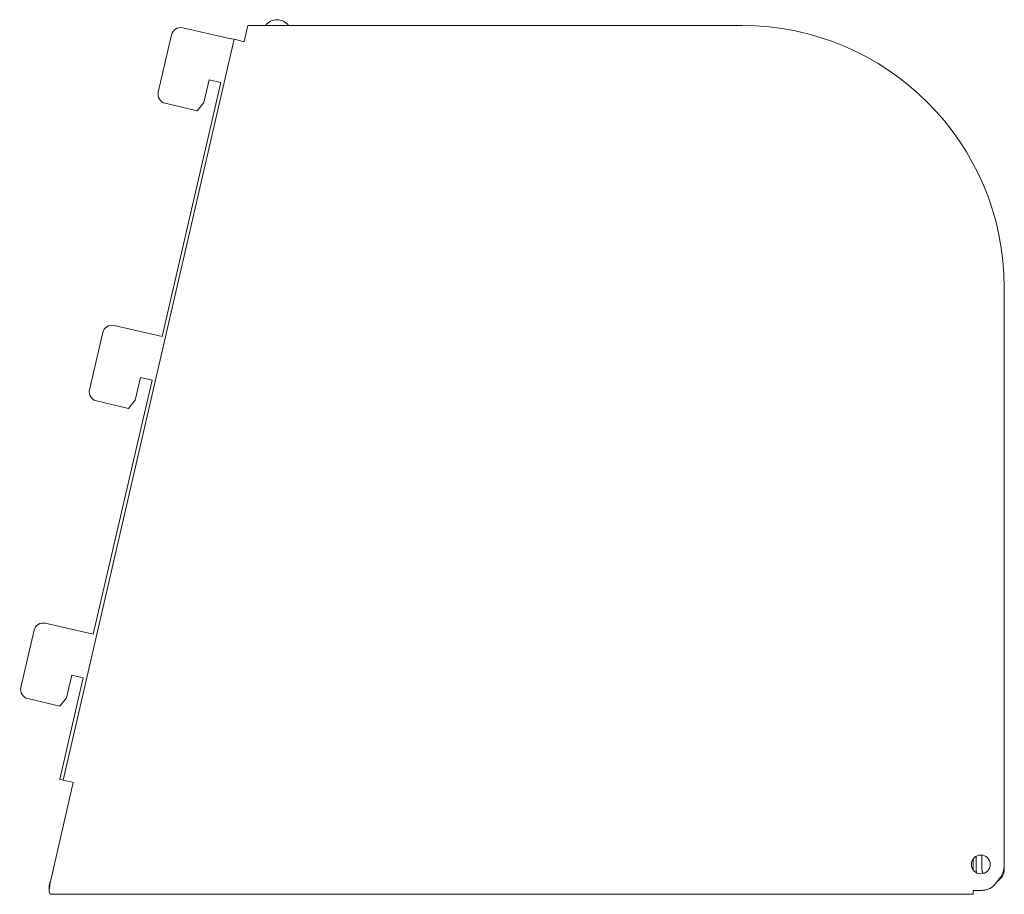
# Model space of a CAD drawing. Header units: millimetres. Extents: x -85 to 125, y -256 to -69.
import ezdxf

# ---------------------------------------------------------------- set-up
doc = ezdxf.new("R2010")
doc.units = ezdxf.units.MM

msp = doc.modelspace()

# ---------------------------------------------------------------- linework, layer by layer
at = {"color": 0, "linetype": 'Continuous', "lineweight": 0}
for p, q in [((-49.87, -71), (-39.64, -73.37)), ((-35.97, -70.52), (-36.76, -73.93)), ((69.38, -70.52), (-35.97, -70.52)), ((-75.36, -231.28), (-38.92, -73.43)), ((-55.08, -84.68), (-52.27, -72.5)), ((-39.64, -73.37), (-39.62, -73.27)), ((-39.41, -73.32), (-39.62, -73.27)), ((-38.92, -73.43), (-39.41, -73.32)), ((-38.92, -73.43), (-36.97, -73.88)), ((-36.76, -73.93), (-36.97, -73.88)), ((-54.29, -136.8), (-41.78, -82.62)), ((-44.22, -82.06), (-45.34, -86.93)), ((-41.78, -82.62), (-44.22, -82.06)), ((-46.77, -88.66), (-53.59, -87.08)), ((-45.34, -86.93), (-46.77, -88.66)), ((125.23, -249.26), (125.23, -126.37)), ((-69.73, -148.11), (-66.92, -135.93)), ((-64.52, -134.43), (-54.29, -136.8)), ((-68.93, -200.23), (-56.42, -146.05)), ((-58.86, -145.49), (-59.99, -150.36)), ((-56.42, -146.05), (-58.86, -145.49)), ((-61.41, -152.09), (-68.23, -150.51)), ((-59.99, -150.36), (-61.41, -152.09)), ((-79.16, -197.87), (-68.93, -200.23)), ((-84.37, -211.54), (-81.56, -199.37)), ((-76.06, -231.12), (-71.07, -209.48)), ((-73.5, -208.92), (-74.63, -213.79)), ((-71.07, -209.48), (-73.5, -208.92)), ((-76.05, -215.52), (-82.87, -213.94)), ((-74.63, -213.79), (-76.05, -215.52)), ((-73.2, -231.78), (-78.01, -252.63)), ((-76.06, -231.12), (-75.85, -231.16)), ((-75.85, -231.16), (-75.36, -231.28)), ((-73.41, -231.73), (-75.36, -231.28)), ((-73.41, -231.73), (-73.2, -231.78)), ((119.23, -247.53), (119.23, -250.26)), ((120.48, -250.26), (120.48, -247.28)), ((118.63, -248.06), (118.63, -250.46)), ((125.23, -250.26), (125.23, -249.26)), ((-78.37, -254.74), (-78.37, -253.68)), ((-78.05, -255.63), (118.63, -255.63)), ((118.63, -254.82), (118.63, -255.63)), ((118.63, -254.82), (120.23, -254.82))]:
    msp.add_line(p, q, dxfattribs=at)
at = {"color": 0, "linetype": 'Continuous', "lineweight": 0, "extrusion": (0, 0, -1)}
for centre, radius, start, end in [((50.32, -72.95), 2, 13, 103), ((53.14, -85.13), 2, 283, 13), ((64.97, -136.38), 2, 13, 103), ((67.78, -148.56), 2, 283, 13), ((79.61, -199.82), 2, 13, 103), ((82.42, -211.99), 2, 283, 13), ((-122.23, -250.26), 3, 344.7547, 0), ((-122.23, -250.26), 1.75, 327.8361, 0), ((-122.23, -250.26), 3, 180, 238.9544)]:
    msp.add_arc(centre, radius, start, end, dxfattribs=at)
at = {"color": 0, "linetype": 'Continuous', "lineweight": 0}
for centre, radius, start, end in [((-29.77, -72.26), 3, 35.5239, 144.4761), ((-29.77, -72.26), 1.75, 84.9204, 95.0796), ((69.38, -126.37), 55.85, 0, 90), ((120.23, -249.26), 2, 0, 180), ((120.23, -249.26), 2, 180, 0), ((120.23, -249.26), 5, 317.6814, 0)]:
    msp.add_arc(centre, radius, start, end, dxfattribs=at)
for points in [[(-78.01, -252.63), (-78.13, -253.02), (-78.25, -253.41), (-78.37, -253.68)], [(-78.01, -252.63), (-78.13, -253.41), (-78.25, -254.19), (-78.37, -254.74)]]:
    msp.add_open_spline(points, degree=3, dxfattribs=at)
for points, knots in [([(120.23, -254.82), (120.51, -254.8), (120.79, -254.77), (121.28, -254.68), (121.51, -254.63), (121.89, -254.51), (122.01, -254.46), (122.14, -254.4), (122.16, -254.39), (122.32, -254.31), (122.45, -254.23), (122.67, -254.06), (122.78, -253.97), (123.05, -253.71), (123.22, -253.53), (123.47, -253.23), (123.56, -253.12), (123.75, -252.88), (123.84, -252.76), (123.93, -252.63)], [-0.3778912, -0.3778912, -0.3778912, -0.3778912, -0.3334012, -0.3334012, -0.2952703, -0.2952703, -0.26696, -0.26696, -0.2569825, -0.2569825, -0.2097964, -0.2097964, -0.1668692, -0.1668692, -0.0907558, -0.0907558, -0.0472328, -0.0472328, 0, 0, 0, 0]), ([(-78.37, -254.74), (-78.29, -255.16), (-78.21, -255.45), (-78.13, -255.57), (-78.1, -255.61), (-78.07, -255.63), (-78.05, -255.63)], [0, 0, 0, 0, 0.25, 0.25, 0.25, 0.3343954, 0.3343954, 0.3343954, 0.3343954])]:
    msp.add_open_spline(points, degree=3, knots=knots, dxfattribs=at)

doc.saveas('drawing.dxf')
